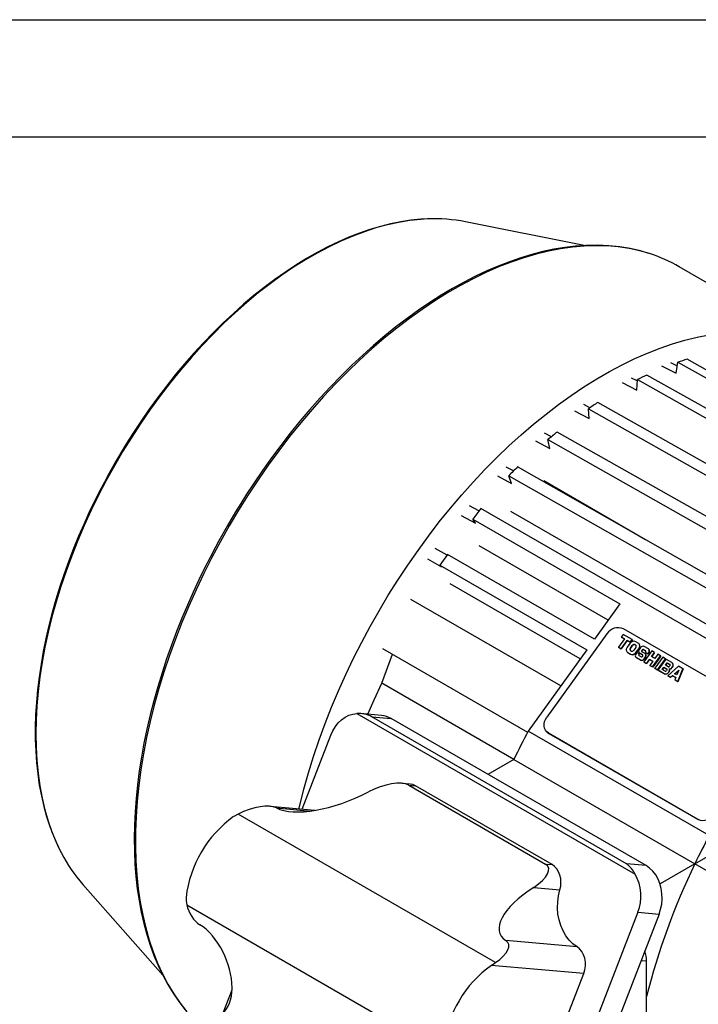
# Model space of a CAD drawing. Header units: inches. Extents: x 0 to 99, y 0 to 76.5.
# Tile 14 of 16: x 55.7 to 68.7, y 57.6 to 76.5. Entities that reach past the tile are written whole.
import ezdxf

# ---------------------------------------------------------------- set-up
doc = ezdxf.new("R2010")
doc.units = ezdxf.units.IN
doc.header["$LTSCALE"] = 9
doc.header["$MEASUREMENT"] = 0
doc.layers.add('TEXT', color=140, linetype='Continuous', lineweight=25)

msp = doc.modelspace()

# ---------------------------------------------------------------- linework, layer by layer
at = {"color": 7, "linetype": 'Continuous'}
msp.add_line((0.0009, 76.5009), (99.0009, 76.5009), dxfattribs=at)
for p, q in [((66.5151, 72.1552), (64.2318, 72.6136)), ((71.2125, 70.0936), (68.3451, 71.7489)), ((68.3081, 69.84), (68.181, 69.9044)), ((68.2854, 69.7031), (68.3201, 69.9119)), ((68.3201, 69.9119), (70.8758, 68.4791)), ((70.9396, 68.6013), (68.4971, 69.9706)), ((68.004, 69.8456), (68.2854, 69.7031)), ((67.2474, 69.5218), (67.527, 69.3785)), ((67.5384, 69.5528), (67.4278, 69.6095)), ((67.527, 69.3785), (67.5401, 69.5784)), ((67.5401, 69.5784), (70.8985, 67.6904)), ((70.8398, 67.9126), (67.7205, 69.6661)), ((70.7345, 66.9045), (66.777, 69.1379)), ((66.3325, 68.9772), (66.6097, 68.8326)), ((66.6275, 69.0379), (66.5129, 69.0977)), ((66.5966, 69.0173), (70.5549, 66.7835)), ((66.6097, 68.8326), (66.5966, 69.0173)), ((70.551, 65.9913), (65.997, 68.5708)), ((65.5793, 68.4025), (65.8547, 68.2565)), ((65.8859, 68.4794), (65.7563, 68.5481)), ((65.8547, 68.2565), (65.82, 68.4251)), ((65.82, 68.4251), (70.374, 65.8457)), ((65.1585, 67.8213), (65.0191, 67.8966)), ((69.7838, 65.3128), (65.2368, 67.8986)), ((64.8485, 67.7283), (65.122, 67.5807)), ((65.122, 67.5807), (65.0662, 67.7304)), ((65.0662, 67.7304), (69.6132, 65.1446)), ((67.699, 66.4984), (65.7384, 67.6302)), ((64.4937, 67.0551), (64.3136, 67.1542)), ((64.5277, 67.1021), (64.378, 66.8947)), ((73.6588, 61.8308), (64.5277, 67.1021)), ((75.0702, 61.2896), (65.1038, 67.043)), ((64.1524, 66.9663), (64.4241, 66.8167)), ((64.378, 66.8947), (67.2036, 65.2635)), ((64.4241, 66.8167), (64.378, 66.8947)), ((63.8807, 66.2055), (63.6521, 66.3337)), ((66.9771, 64.9495), (64.4997, 66.3796)), ((63.503, 66.1293), (63.7731, 65.9777)), ((63.8897, 66.218), (63.7415, 66.0126)), ((66.7153, 64.5868), (63.8897, 66.218)), ((63.7415, 66.0126), (66.5671, 64.3813)), ((63.7731, 65.9777), (63.7415, 66.0126)), ((66.4404, 64.2058), (63.9363, 65.6514)), ((66.0665, 63.6876), (63.1851, 65.351)), ((67.2036, 65.2635), (66.7153, 64.5868)), ((70.1495, 63.1268), (67.2751, 64.7861)), ((66.9535, 64.6875), (65.7977, 63.0858)), ((67.2902, 64.5937), (67.1734, 64.4318)), ((67.2671, 64.6794), (67.2302, 64.6283)), ((67.2302, 64.6283), (67.2902, 64.5937)), ((67.2302, 64.6283), (67.2334, 64.6249)), ((67.2894, 64.5925), (67.2334, 64.6249)), ((67.4397, 64.5798), (67.2671, 64.6794)), ((67.4028, 64.5287), (67.4397, 64.5798)), ((67.4429, 64.5764), (67.406, 64.5253)), ((67.4397, 64.5798), (67.4429, 64.5764)), ((62.6411, 64.4088), (65.4295, 62.7991)), ((67.1734, 64.4318), (67.226, 64.4015)), ((67.1734, 64.4318), (67.1766, 64.4284)), ((67.2291, 64.398), (67.1766, 64.4284)), ((67.226, 64.4015), (67.3427, 64.5633)), ((67.226, 64.4015), (67.2291, 64.398)), ((67.3459, 64.5599), (67.2291, 64.398)), ((67.3427, 64.5633), (67.4028, 64.5287)), ((67.3427, 64.5633), (67.3459, 64.5599)), ((67.406, 64.5253), (67.3459, 64.5599)), ((67.3951, 64.5029), (67.3459, 64.4348)), ((67.4028, 64.5287), (67.406, 64.5253)), ((67.4046, 64.413), (67.4415, 64.4641)), ((67.4046, 64.413), (67.4078, 64.4096)), ((67.4078, 64.4096), (67.4447, 64.4607)), ((67.4447, 64.4607), (67.4415, 64.4641)), ((67.509, 64.4251), (67.4721, 64.374)), ((67.4961, 64.4808), (67.5036, 64.4765)), ((67.4961, 64.4808), (67.4993, 64.4774)), ((67.4993, 64.4774), (67.5068, 64.4731)), ((67.5068, 64.4731), (67.5036, 64.4765)), ((67.5116, 64.4696), (67.5068, 64.4731)), ((67.5562, 64.5125), (67.5111, 64.5385)), ((67.5185, 64.3351), (67.5677, 64.4033)), ((67.5709, 64.3999), (67.5217, 64.3317)), ((67.5677, 64.4033), (67.5709, 64.3999)), ((67.5731, 64.4982), (67.5699, 64.5017)), ((67.6006, 64.4244), (67.5747, 64.3885)), ((67.6586, 64.387), (67.6962, 64.3653)), ((67.6586, 64.387), (67.6618, 64.3836)), ((67.7511, 64.4), (67.6713, 64.4461)), ((67.7627, 64.3899), (67.7595, 64.3933)), ((62.6235, 63.7417), (62.829, 64.3012)), ((66.5671, 64.3813), (65.4407, 62.8203)), ((67.3437, 64.3364), (67.3469, 64.333)), ((67.3575, 64.3255), (67.4025, 64.2996)), ((67.3607, 64.3221), (67.3575, 64.3255)), ((67.4057, 64.2961), (67.3607, 64.3221)), ((67.4025, 64.2996), (67.4057, 64.2961)), ((67.4175, 64.3572), (67.41, 64.3616)), ((67.5093, 64.2397), (67.5125, 64.2363)), ((67.531, 64.3279), (67.5106, 64.2997)), ((67.5176, 64.2331), (67.5975, 64.187)), ((67.5208, 64.2297), (67.5176, 64.2331)), ((67.5217, 64.3317), (67.5185, 64.3351)), ((67.6007, 64.1836), (67.5208, 64.2297)), ((67.576, 64.3019), (67.531, 64.3279)), ((67.5699, 64.2934), (67.576, 64.3019)), ((67.5699, 64.2934), (67.5731, 64.29)), ((67.6101, 64.2461), (67.5726, 64.2677)), ((67.5792, 64.2985), (67.5731, 64.29)), ((67.5734, 64.3286), (67.5766, 64.3252)), ((67.576, 64.3019), (67.5792, 64.2985)), ((67.5817, 64.322), (67.6404, 64.2881)), ((67.5849, 64.3185), (67.5817, 64.322)), ((67.6436, 64.2847), (67.5849, 64.3185)), ((67.6256, 64.3707), (67.6313, 64.3786)), ((67.6256, 64.3707), (67.6288, 64.3673)), ((67.687, 64.3111), (67.6283, 64.345)), ((67.6345, 64.3752), (67.6288, 64.3673)), ((67.6313, 64.3786), (67.6345, 64.3752)), ((67.6431, 64.2624), (67.6374, 64.2544)), ((67.6404, 64.2881), (67.6436, 64.2847)), ((67.6451, 64.2837), (67.6436, 64.2847)), ((67.6994, 64.3619), (67.6618, 64.3836)), ((67.8159, 64.3626), (67.6623, 64.1496)), ((67.6682, 64.2087), (67.694, 64.2445)), ((67.6714, 64.2053), (67.6682, 64.2087)), ((67.6972, 64.2411), (67.6714, 64.2053)), ((67.6989, 64.3396), (67.6927, 64.3311)), ((67.6927, 64.3311), (67.7378, 64.3051)), ((67.6927, 64.3311), (67.6959, 64.3277)), ((67.694, 64.2445), (67.6972, 64.2411)), ((67.6986, 64.3011), (67.6954, 64.3045)), ((67.741, 64.3017), (67.6959, 64.3277)), ((67.6962, 64.3653), (67.6994, 64.3619)), ((67.7008, 64.3609), (67.6994, 64.3619)), ((67.7148, 64.1193), (67.7716, 64.1981)), ((67.7378, 64.3051), (67.7582, 64.3334)), ((67.7378, 64.3051), (67.741, 64.3017)), ((67.7614, 64.33), (67.741, 64.3017)), ((67.7582, 64.3334), (67.7614, 64.33)), ((67.7716, 64.1981), (67.8354, 64.1612)), ((67.7716, 64.1981), (67.7748, 64.1946)), ((67.8116, 64.2534), (67.8685, 64.3322)), ((67.8754, 64.2166), (67.8116, 64.2534)), ((67.8717, 64.3288), (67.8156, 64.2511)), ((67.8685, 64.3322), (67.8159, 64.3626)), ((67.8311, 64.0521), (67.9848, 64.2651)), ((67.988, 64.2617), (67.8343, 64.0487)), ((67.8685, 64.3322), (67.8717, 64.3288)), ((68.0263, 64.2411), (67.8726, 64.0282)), ((67.9323, 64.2954), (67.8754, 64.2166)), ((67.9251, 63.9978), (68.0788, 64.2108)), ((68.082, 64.2074), (67.9283, 63.9944)), ((67.9848, 64.2651), (67.9323, 64.2954)), ((68.0893, 64.2049), (67.9355, 63.9918)), ((67.9848, 64.2651), (67.988, 64.2617)), ((68.0788, 64.2108), (68.0263, 64.2411)), ((68.0788, 64.2108), (68.082, 64.2074)), ((68.2035, 64.1389), (68.0893, 64.2049)), ((67.5975, 64.187), (67.6007, 64.1836)), ((67.6623, 64.1496), (67.7148, 64.1193)), ((67.6623, 64.1496), (67.6655, 64.1462)), ((67.718, 64.1158), (67.6655, 64.1462)), ((67.718, 64.1158), (67.7148, 64.1193)), ((67.7748, 64.1946), (67.718, 64.1158)), ((67.8346, 64.1601), (67.7748, 64.1946)), ((67.8354, 64.1612), (67.7786, 64.0824)), ((67.7786, 64.0824), (67.8311, 64.0521)), ((67.7786, 64.0824), (67.7818, 64.079)), ((67.8343, 64.0487), (67.7818, 64.079)), ((67.8311, 64.0521), (67.8343, 64.0487)), ((67.8726, 64.0282), (67.9251, 63.9978)), ((67.8758, 64.0247), (67.8726, 64.0282)), ((67.9283, 63.9944), (67.8758, 64.0247)), ((68.0181, 64.0031), (68.0497, 64.0469)), ((68.0221, 64.0008), (68.0529, 64.0435)), ((68.0497, 64.0469), (68.1039, 64.0157)), ((68.0497, 64.0469), (68.0529, 64.0435)), ((68.0529, 64.0435), (68.1071, 64.0122)), ((68.0802, 64.0891), (68.1118, 64.1329)), ((68.1343, 64.0578), (68.0802, 64.0891)), ((68.115, 64.1295), (68.0842, 64.0868)), ((68.1071, 64.0122), (68.1039, 64.0157)), ((68.1084, 64.0114), (68.1071, 64.0122)), ((68.1118, 64.1329), (68.166, 64.1017)), ((68.115, 64.1295), (68.1118, 64.1329)), ((68.115, 64.1295), (68.1692, 64.0982)), ((68.3317, 64.065), (68.1227, 63.8838)), ((68.154, 64.0151), (68.1556, 64.0172)), ((68.1572, 64.0117), (68.154, 64.0151)), ((68.1556, 64.0172), (68.1588, 64.0138)), ((68.1588, 64.0138), (68.1572, 64.0117)), ((68.1685, 64.0773), (68.1602, 64.0658)), ((68.1692, 64.0982), (68.166, 64.1017)), ((68.1705, 64.0974), (68.1692, 64.0982)), ((68.2021, 64.0371), (68.2127, 64.0518)), ((68.2053, 64.0337), (68.2021, 64.0371)), ((68.2159, 64.0483), (68.2053, 64.0337)), ((68.2127, 64.0518), (68.2159, 64.0483)), ((68.2176, 64.1268), (68.2144, 64.1303)), ((68.3157, 63.7724), (68.4142, 64.0174)), ((68.4174, 64.014), (68.3189, 63.7689)), ((68.4142, 64.0174), (68.3317, 64.065)), ((68.4142, 64.0174), (68.4174, 64.014)), ((67.9251, 63.9978), (67.9283, 63.9944)), ((67.9355, 63.9918), (68.0497, 63.9259)), ((67.9355, 63.9918), (67.9387, 63.9884)), ((68.0529, 63.9225), (67.9387, 63.9884)), ((68.0723, 63.9718), (68.0181, 64.0031)), ((68.0497, 63.9259), (68.0529, 63.9225)), ((68.1065, 63.9913), (68.0982, 63.9798)), ((68.1227, 63.8838), (68.1748, 63.8537)), ((68.1227, 63.8838), (68.1258, 63.8804)), ((68.178, 63.8503), (68.1258, 63.8804)), ((68.1423, 63.9543), (68.1529, 63.9689)), ((68.1455, 63.9509), (68.1423, 63.9543)), ((68.1561, 63.9655), (68.1455, 63.9509)), ((68.1529, 63.9689), (68.1561, 63.9655)), ((68.1748, 63.8537), (68.2127, 63.8863)), ((68.178, 63.8503), (68.1748, 63.8537)), ((68.2159, 63.8829), (68.178, 63.8503)), ((68.2127, 63.8863), (68.2787, 63.8483)), ((68.2127, 63.8863), (68.2159, 63.8829)), ((68.2782, 63.847), (68.2159, 63.8829)), ((68.2552, 63.9229), (68.3358, 63.9922)), ((68.2984, 63.898), (68.2552, 63.9229)), ((68.2595, 63.9204), (68.3321, 63.9828)), ((68.2787, 63.8483), (68.2611, 63.8039)), ((68.3358, 63.9922), (68.2984, 63.898)), ((65.1649, 62.2745), (62.6235, 63.7417)), ((68.2611, 63.8039), (68.3157, 63.7724)), ((68.2611, 63.8039), (68.2643, 63.8005)), ((68.3189, 63.7689), (68.2643, 63.8005)), ((68.3157, 63.7724), (68.3189, 63.7689)), ((62.1443, 63.1584), (67.4953, 60.0693)), ((62.6193, 63.1207), (62.2147, 63.1569)), ((67.332, 60.2656), (62.4324, 63.0941)), ((62.4324, 63.0941), (62.8067, 63.0606)), ((67.7064, 60.2321), (62.8067, 63.0606)), ((61.0924, 61.316), (61.6452, 62.7408)), ((68.9206, 60.8115), (65.4407, 62.8203)), ((65.7917, 62.8132), (65.799, 62.8054)), ((65.8297, 62.7831), (68.7041, 61.1237)), ((65.837, 62.7752), (65.8297, 62.7831)), ((65.837, 62.7752), (68.7114, 61.1159)), ((65.1649, 62.2745), (64.6667, 61.9869)), ((65.1649, 62.2745), (68.6448, 60.2656)), ((63.1678, 61.7999), (63.0146, 61.8136)), ((63.1442, 61.778), (65.7703, 60.262)), ((63.1442, 61.778), (63.272, 61.7666)), ((65.898, 60.2506), (63.272, 61.7666)), ((61.3369, 61.2941), (60.4756, 61.3711)), ((59.8602, 61.2229), (59.7757, 61.1742)), ((64.8087, 58.3662), (59.8602, 61.2229)), ((60.5965, 61.3402), (61.2525, 61.2815)), ((68.7041, 61.1237), (68.7114, 61.1159)), ((68.6448, 60.2656), (69.2315, 60.6043)), ((65.7703, 60.262), (65.898, 60.2506)), ((67.7064, 60.2321), (67.332, 60.2656)), ((68.6448, 60.2656), (67.9752, 59.8791)), ((71.1863, 58.7985), (68.6448, 60.2656)), ((56.8747, 59.8693), (58.4116, 58.1235)), ((65.5462, 59.8128), (66.0498, 59.7678)), ((58.8731, 59.4783), (63.7914, 56.639)), ((67.5471, 59.3337), (64.276, 50.9029)), ((67.9569, 59.2971), (64.6858, 50.8663)), ((67.5471, 59.3337), (67.9569, 59.2971)), ((66.3794, 58.6689), (65.0119, 58.7912)), ((64.731, 58.3136), (64.8087, 58.3662)), ((67.612, 58.4081), (67.7153, 58.3989)), ((67.7153, 53.2676), (67.7153, 58.3989)), ((66.5103, 58.1545), (64.731, 58.3136)), ((65.8974, 56.5749), (66.5103, 58.1545)), ((59.5732, 57.4003), (59.7447, 57.8423))]:
    msp.add_line(p, q)
at = {"flags": 128}
for points in [[(63.51, 72.6682), (63.3772, 72.6605), (63.166, 72.6381), (62.9513, 72.603), (62.7335, 72.5554), (62.5129, 72.4954), (62.2901, 72.423), (62.0654, 72.3384), (61.8392, 72.2417), (61.6119, 72.1332), (61.3841, 72.0129), (61.156, 71.8813), (60.9281, 71.7384), (60.7008, 71.5845), (60.4746, 71.4201), (60.2499, 71.2452), (60.0271, 71.0603), (59.8066, 70.8658), (59.5887, 70.6619), (59.374, 70.449), (59.1628, 70.2276), (58.9555, 69.9981), (58.7525, 69.7608), (58.5542, 69.5162), (58.3609, 69.2648), (58.1729, 69.0071), (57.9907, 68.7434), (57.8146, 68.4744), (57.6449, 68.2004), (57.4819, 67.9221), (57.3259, 67.6399), (57.1772, 67.3543), (57.0361, 67.0659), (56.9028, 66.7752), (56.7776, 66.4828), (56.6607, 66.1891), (56.5524, 65.8948), (56.4528, 65.6003), (56.3621, 65.3063), (56.2806, 65.0132), (56.2082, 64.7217), (56.1452, 64.4322), (56.0917, 64.1453), (56.0478, 63.8614), (56.0136, 63.5813), (55.9891, 63.3053), (55.9744, 63.0339), (55.9695, 62.7678), (55.9744, 62.5073), (55.9891, 62.2529), (56.0136, 62.0052), (56.0478, 61.7645), (56.0917, 61.5314), (56.1452, 61.3062), (56.2082, 61.0894), (56.2806, 60.8814), (56.3621, 60.6825), (56.4528, 60.4932), (56.4645, 60.4708)], [(63.4985, 72.668), (63.3736, 72.662), (63.1833, 72.6429), (62.9901, 72.6136), (62.7945, 72.5742), (62.5968, 72.5247), (62.3972, 72.4653), (62.196, 72.3961), (61.9936, 72.3171), (61.7903, 72.2285), (61.5863, 72.1305), (61.3819, 72.0231), (61.1775, 71.9067), (60.9733, 71.7813), (60.7697, 71.6471), (60.5669, 71.5044), (60.3653, 71.3534), (60.1652, 71.1944), (59.9668, 71.0276), (59.7705, 70.8532), (59.5766, 70.6716), (59.3853, 70.4831), (59.1971, 70.2881), (59.0121, 70.0869), (58.8309, 69.88), (58.6538, 69.6679), (58.4812, 69.4513), (58.3139, 69.2312), (58.1529, 69.0095), (58.0004, 68.7896), (57.8628, 68.5825), (57.7554, 68.4144), (57.6623, 68.264), (57.506, 68.0006)], [(67.7623, 72.0054), (67.6014, 72.0531), (67.4038, 72.0981), (67.1997, 72.1314), (66.9894, 72.1526), (66.7731, 72.1614), (66.5514, 72.1577), (66.3488, 72.1436), (66.1433, 72.1193), (65.9352, 72.0849), (65.7246, 72.0403), (65.5119, 71.9858), (65.2973, 71.9213), (65.0812, 71.847), (64.8638, 71.7629), (64.6454, 71.6692), (64.4263, 71.566), (64.2067, 71.4534), (63.9869, 71.3316), (63.7673, 71.2009), (63.5481, 71.0612), (63.3295, 70.913), (63.1119, 70.7562), (62.8955, 70.5912), (62.6807, 70.4183), (62.4676, 70.2375), (62.2567, 70.0492), (62.0481, 69.8537), (61.8421, 69.6513), (61.6391, 69.4422), (61.4393, 69.2268), (61.2431, 69.0055), (61.0508, 68.7787), (60.8628, 68.5471), (60.6796, 68.3113), (60.5019, 68.0723), (60.3308, 67.8322), (60.1689, 67.5951), (60.0236, 67.3736), (59.9116, 67.1968), (59.8113, 67.0336), (59.6509, 66.7624), (59.4901, 66.4767), (59.4254, 66.3573), (59.3206, 66.1584), (59.2149, 65.9502), (59.1054, 65.7252), (58.9954, 65.489), (58.8866, 65.2438), (58.7804, 64.9917), (58.6777, 64.7341), (58.5794, 64.4723), (58.4859, 64.2072), (58.3979, 63.9396), (58.3156, 63.6704), (58.2395, 63.4001), (58.1699, 63.1294), (58.1069, 62.8588), (58.0508, 62.5889), (58.0018, 62.3202), (57.9599, 62.053), (57.9254, 61.7879), (57.8983, 61.5253), (57.8787, 61.2655), (57.8667, 61.009), (57.8624, 60.7561), (57.8657, 60.5072), (57.8768, 60.2627), (57.8955, 60.0228), (57.922, 59.7879), (57.9563, 59.5583), (57.9983, 59.3343), (58.048, 59.1162), (58.1054, 58.9043), (58.1705, 58.6988), (58.2432, 58.5), (58.3236, 58.3081), (58.4116, 58.1235), (58.5071, 57.9463), (58.6101, 57.7767), (58.7207, 57.6151), (58.8387, 57.4617)], [(67.7728, 72.0017), (67.5837, 72.0556), (67.381, 72.0994), (67.1729, 72.1306), (66.9597, 72.1491), (66.7417, 72.1548), (66.5194, 72.1478), (66.293, 72.1281), (66.063, 72.0957), (65.8296, 72.0506), (65.5933, 71.9929), (65.3545, 71.9228), (65.1135, 71.8403), (64.8707, 71.7455), (64.6266, 71.6387), (64.3814, 71.52), (64.1357, 71.3895), (63.8898, 71.2475), (63.6441, 71.0943), (63.3989, 70.93), (63.1548, 70.7549), (62.912, 70.5694), (62.671, 70.3737), (62.4322, 70.168), (62.1959, 69.9529), (61.9625, 69.7285), (61.7325, 69.4954), (61.5061, 69.2537), (61.2838, 69.004), (61.0658, 68.7466), (60.8526, 68.482), (60.6445, 68.2105), (60.4418, 67.9327), (60.2449, 67.6489), (60.054, 67.3596), (59.8695, 67.0653), (59.6917, 66.7665), (59.5209, 66.4636), (59.3573, 66.1571), (59.2012, 65.8476), (59.0528, 65.5354), (58.9124, 65.2212), (58.7803, 64.9054), (58.6565, 64.5886), (58.5414, 64.2711), (58.4352, 63.9537), (58.3379, 63.6367), (58.2497, 63.3207), (58.1708, 63.0062), (58.1014, 62.6936), (58.0414, 62.3836), (57.9911, 62.0766), (57.9505, 61.773), (57.9196, 61.4735), (57.8986, 61.1784), (57.8874, 60.8882), (57.8861, 60.6035), (57.8946, 60.3246), (57.913, 60.052), (57.9413, 59.7862), (57.9793, 59.5276), (58.027, 59.2766), (58.0844, 59.0335), (58.1513, 58.7989), (58.2277, 58.573), (58.3134, 58.3563), (58.4082, 58.149), (58.5121, 57.9516), (58.6249, 57.7643), (58.7463, 57.5875), (58.8762, 57.4214)], [(61.0313, 61.3214), (61.0471, 61.388), (61.1267, 61.7015), (61.2156, 62.0165), (61.3135, 62.3323), (61.4203, 62.6486), (61.5359, 62.9648), (61.66, 63.2804), (61.7924, 63.5949), (61.933, 63.9077), (62.0815, 64.2185), (62.2376, 64.5267), (62.4012, 64.8317), (62.5719, 65.1332), (62.7495, 65.4306), (62.9338, 65.7235), (63.1243, 66.0113), (63.3209, 66.2937), (63.5231, 66.5702), (63.7307, 66.8403), (63.9433, 67.1036), (64.1607, 67.3596), (64.3824, 67.6081), (64.608, 67.8485), (64.8373, 68.0805), (65.0699, 68.3038), (65.3054, 68.5179), (65.5434, 68.7225), (65.7835, 68.9173), (66.0254, 69.102), (66.2686, 69.2763), (66.5128, 69.4399), (66.7577, 69.5925), (67.0027, 69.7339), (67.2475, 69.8639), (67.4917, 69.9823), (67.7349, 70.0889), (67.9768, 70.1835), (68.2169, 70.2659), (68.4549, 70.336), (68.6904, 70.3938), (68.923, 70.4391)], [(57.506, 68.0006), (57.3491, 67.7208), (57.2888, 67.6088), (57.1912, 67.4215), (57.0934, 67.2261), (56.9926, 67.0154), (56.892, 66.7945), (56.7931, 66.5656), (56.6972, 66.3304), (56.6051, 66.0903), (56.5177, 65.8465), (56.4353, 65.6), (56.3586, 65.3516), (56.2879, 65.1019), (56.2235, 64.8517), (56.1656, 64.6016), (56.1146, 64.3521), (56.0706, 64.1037), (56.0337, 63.857), (56.004, 63.6123), (55.9818, 63.3703), (55.967, 63.1311), (55.9598, 62.8954), (55.9602, 62.6635), (55.9682, 62.4356), (55.9839, 62.2123), (56.0073, 61.9939), (56.0383, 61.7806), (56.077, 61.5728), (56.1234, 61.3708), (56.1775, 61.175), (56.2391, 60.9855), (56.3084, 60.8027), (56.3853, 60.6268), (56.4585, 60.4805)], [(67.3607, 64.3221), (67.3492, 64.3307), (67.3469, 64.333)], [(67.5208, 64.2297), (67.5138, 64.2349), (67.5125, 64.2363)], [(67.5849, 64.3185), (67.578, 64.3238), (67.5766, 64.3252)], [(62.3536, 63.1445), (62.4754, 63.4229), (62.6235, 63.7417)], [(61.6452, 62.7408), (61.6844, 62.8268), (61.7324, 62.9058), (61.7883, 62.976), (61.8509, 63.0364), (61.9192, 63.0856), (61.9918, 63.1227), (62.0673, 63.1472), (62.1443, 63.1584)], [(65.8297, 62.7831), (65.798, 62.8068), (65.7731, 62.8374), (65.7559, 62.8736), (65.7471, 62.914), (65.7471, 62.9571), (65.7558, 63.0012), (65.7729, 63.0447), (65.7977, 63.0858)], [(65.799, 62.8054), (65.8053, 62.799), (65.837, 62.7752)], [(63.272, 61.7666), (63.2187, 61.7899), (63.1678, 61.7999)], [(66.0498, 59.7678), (66.0651, 59.8381), (66.0701, 59.9101), (66.0646, 59.9816), (66.0488, 60.0501), (66.0233, 60.1132), (65.9888, 60.1688), (65.9466, 60.2151), (65.898, 60.2506)], [(67.9569, 59.2971), (67.9875, 59.3919), (68.0072, 59.4907), (68.0157, 59.5915), (68.0128, 59.6921), (67.9986, 59.7906), (67.9733, 59.885), (67.9375, 59.9732), (67.8919, 60.0536), (67.8374, 60.1245), (67.7751, 60.1844), (67.7064, 60.2321)], [(66.3794, 58.6689), (66.3001, 58.7274), (66.2278, 58.7988), (66.164, 58.8819), (66.1097, 58.9753), (66.0658, 59.0774), (66.0331, 59.1864), (66.0122, 59.3004), (66.0033, 59.4176), (66.0067, 59.5359), (66.0222, 59.6533), (66.0498, 59.7678)], [(58.8608, 59.6216), (58.8608, 59.5519), (58.8731, 59.4783)], [(66.5103, 58.1545), (66.5318, 58.2261), (66.5422, 58.3011), (66.5411, 58.3765), (66.5286, 58.4497), (66.5052, 58.5179), (66.4716, 58.5786), (66.4292, 58.6296), (66.3794, 58.6689)]]:
    msp.add_lwpolyline(points, dxfattribs=at)
for centre, radius, start, end in [((63.641, 69.6016), 3.0694, 78.90221, 92.44504), ((66.8803, 69.2066), 2.9342, 60.05122, 72.29048), ((70.2036, 64.5321), 5.7, 107.42034, 109.29499), ((70.7331, 63.2431), 7.0945, 115.12849, 116.74863), ((71.6726, 61.6157), 8.9749, 123.05709, 124.44219), ((72.6313, 60.3267), 10.5821, 128.82499, 130.06602), ((73.636, 59.2114), 12.0836, 134.03425, 135.17021), ((67.1715, 64.5502), 0.2577, 66.30237, 147.79974), ((67.4001, 64.3853), 0.0734, 137.60573, 234.45085), ((67.4738, 64.4534), 0.093, 66.30237, 147.79974), ((67.4301, 64.3897), 0.0346, 137.60573, 234.45085), ((67.4352, 64.3857), 0.0364, 138.91543, 214.53536), ((67.4785, 64.4408), 0.0438, 66.30237, 147.79974), ((67.4817, 64.4374), 0.0438, 66.30237, 147.79974), ((67.4835, 64.4484), 0.0346, 317.60573, 54.45085), ((67.5135, 64.4528), 0.0734, 317.60573, 54.45085), ((67.6077, 64.3584), 0.0447, 137.60573, 234.45085), ((67.5105, 64.4504), 0.0788, 320.08123, 37.3871), ((67.6485, 64.3942), 0.0567, 66.30237, 147.79974), ((67.6499, 64.367), 0.0219, 66.30237, 147.79974), ((67.653, 64.3635), 0.0219, 66.30237, 147.79974), ((67.7251, 64.3636), 0.0447, 317.60573, 54.45085), ((67.7246, 64.3608), 0.048, 320.08123, 37.3871), ((67.4399, 64.3847), 0.093, 246.30237, 327.79974), ((67.443, 64.3813), 0.093, 246.30237, 327.79974), ((67.4351, 64.3973), 0.0438, 246.30237, 327.79974), ((67.5436, 64.2695), 0.0447, 137.60573, 234.45085), ((67.5826, 64.2818), 0.0173, 137.60573, 234.45085), ((67.587, 64.278), 0.0184, 139.23509, 210.23957), ((67.6202, 64.2389), 0.0567, 246.30237, 327.79974), ((67.6234, 64.2354), 0.0567, 246.30237, 327.79974), ((67.6189, 64.2661), 0.0219, 246.30237, 327.79974), ((67.6384, 64.359), 0.0173, 137.60573, 234.45085), ((67.6428, 64.3552), 0.0184, 139.23509, 210.23957), ((67.6304, 64.274), 0.0173, 317.60573, 54.45085), ((67.661, 64.2747), 0.0447, 317.60573, 54.45085), ((67.6861, 64.3513), 0.0173, 317.60573, 54.45085), ((67.6604, 64.2719), 0.048, 320.08123, 37.3871), ((68.0944, 64.0023), 0.0164, 317.60573, 54.45085), ((68.1427, 64.0768), 0.0207, 246.30237, 327.79974), ((68.125, 63.9927), 0.0366, 319.52562, 37.62889), ((68.1635, 64.0631), 0.0465, 260.23414, 326.15221), ((68.1282, 63.9893), 0.0366, 319.52562, 37.62889), ((68.1667, 64.0596), 0.0465, 260.23414, 326.15221), ((68.1564, 64.0883), 0.0164, 317.60573, 54.45085), ((68.1694, 64.0913), 0.0586, 317.60573, 54.45085), ((68.1677, 64.0887), 0.0629, 320.08123, 37.3871), ((68.0796, 63.9939), 0.0742, 246.30237, 327.79974), ((68.0828, 63.9904), 0.0742, 246.30237, 327.79974), ((68.0806, 63.9908), 0.0207, 246.30237, 327.79974), ((62.1673, 62.5838), 0.5751, 62.55588, 92.29273), ((62.5778, 62.669), 0.4536, 59.69697, 84.7582), ((78.4418, 55.9089), 14.724, 152.00475, 154.38454), ((61.0791, 59.3604), 2.2336, 125.70032, 173.28333), ((68.8077, 61.3596), 0.2577, 246.30237, 327.79974), ((81.9217, 53.9), 14.724, 152.00475, 154.38454), ((59.179, 61.8815), 3.0592, 207.45917, 221.12734), ((66.9667, 59.7956), 0.5953, 27.37402, 52.14932), ((80.8451, 54.3742), 13.5483, 154.22424, 165.72148), ((66.756, 59.6477), 0.8511, 338.35055, 29.69181), ((66.0337, 56.5002), 2.2328, 125.69108, 173.29257)]:
    msp.add_arc(centre, radius, start, end)
for centre, major_axis, ratio, start_param, end_param in [((62.5874, 61.4566), (0.6136, 0.261), 0.4025124, 0.2940388, 1.7646677), ((61.8571, 62.0903), (1.4112, 0.6004), 0.4025124, 3.4659391, 4.9062604), ((60.0484, 61.014), (0.6136, 0.261), 0.4025124, 0.3243465, 1.7083389), ((65.2135, 59.9406), (0.6136, 0.261), 0.4025124, 5.1065952, 6.5772241), ((66.3113, 59.5189), (1.4112, 0.6004), 0.4025124, 1.9650026, 3.4053238), ((59.133, 59.4615), (-0.1673, 0.3933), 0.5657585, 1.2929866, 2.4664909), ((59.1051, 58.2531), (-0.3848, 0.9045), 0.5657585, 2.5271062, 5.6080835), ((64.4469, 58.4748), (0.6136, 0.261), 0.4025124, 5.162924, 6.5469164), ((67.4369, 58.5596), (-0.1673, 0.3933), 0.5657585, 4.0675949, 4.5541674)]:
    msp.add_ellipse(centre, major_axis=major_axis, ratio=ratio, start_param=start_param, end_param=end_param)
at = {"layer": 'TEXT'}
msp.add_line((2.25, 74.25), (96.75, 74.25), dxfattribs=at)

doc.saveas('drawing.dxf')
